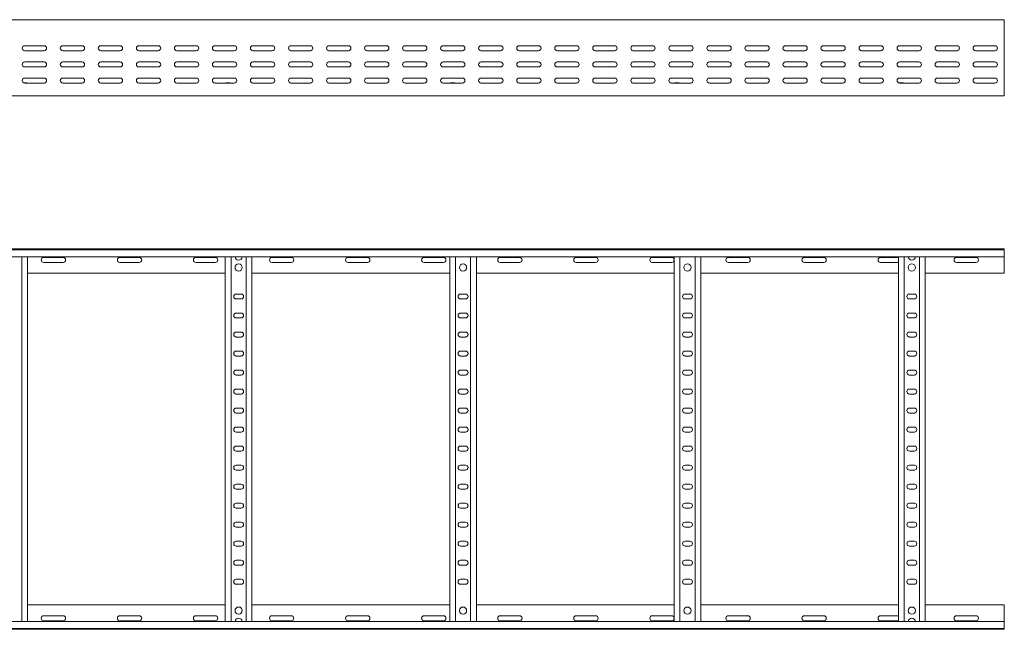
# Model space of a CAD drawing. Header units: millimetres. Extents: x -675 to 3662, y -5029 to -70.
# Tile 5 of 11: x 2340 to 3635, y -3709 to -2908. Entities that reach past the tile are written whole.
import ezdxf

# ---------------------------------------------------------------- set-up
doc = ezdxf.new("R2010")
doc.units = ezdxf.units.MM

msp = doc.modelspace()

# ---------------------------------------------------------------- linework, layer by layer
at = {"color": 7, "linetype": 'Continuous', "lineweight": 15}
for p, q in [((3634.5, -2908.1), (687.5, -2908.1)), ((3634.5, -2915.6), (3634.5, -2908.1)), ((3634.5, -2920.9), (3634.5, -2915.6)), ((3634.5, -2920.9), (3634.5, -2921.2)), ((3634.5, -2925.4), (3634.5, -2921.2)), ((3634.5, -2925.4), (3634.5, -3005.1)), ((2372.3, -2942.4), (2346.8, -2942.4)), ((2346.8, -2948.9), (2372.3, -2948.9)), ((2422.3, -2942.4), (2396.8, -2942.4)), ((2396.8, -2948.9), (2422.3, -2948.9)), ((2472.3, -2942.4), (2446.8, -2942.4)), ((2446.8, -2948.9), (2472.3, -2948.9)), ((2522.3, -2942.4), (2496.8, -2942.4)), ((2496.8, -2948.9), (2522.3, -2948.9)), ((2572.3, -2942.4), (2546.8, -2942.4)), ((2546.8, -2948.9), (2572.3, -2948.9)), ((2622.3, -2942.4), (2596.8, -2942.4)), ((2596.8, -2948.9), (2622.3, -2948.9)), ((2672.3, -2942.4), (2646.8, -2942.4)), ((2646.8, -2948.9), (2672.3, -2948.9)), ((2722.3, -2942.4), (2696.8, -2942.4)), ((2696.8, -2948.9), (2722.3, -2948.9)), ((2772.3, -2942.4), (2746.8, -2942.4)), ((2746.8, -2948.9), (2772.3, -2948.9)), ((2822.3, -2942.4), (2796.8, -2942.4)), ((2796.8, -2948.9), (2822.3, -2948.9)), ((2872.3, -2942.4), (2846.8, -2942.4)), ((2846.8, -2948.9), (2872.3, -2948.9)), ((2922.3, -2942.4), (2896.8, -2942.4)), ((2896.8, -2948.9), (2922.3, -2948.9)), ((2972.3, -2942.4), (2946.8, -2942.4)), ((2946.8, -2948.9), (2972.3, -2948.9)), ((3022.3, -2942.4), (2996.8, -2942.4)), ((2996.8, -2948.9), (3022.3, -2948.9)), ((3072.3, -2942.4), (3046.8, -2942.4)), ((3046.8, -2948.9), (3072.3, -2948.9)), ((3122.3, -2942.4), (3096.8, -2942.4)), ((3096.8, -2948.9), (3122.3, -2948.9)), ((3172.3, -2942.4), (3146.8, -2942.4)), ((3146.8, -2948.9), (3172.3, -2948.9)), ((3222.3, -2942.4), (3196.8, -2942.4)), ((3196.8, -2948.9), (3222.3, -2948.9)), ((3272.3, -2942.4), (3246.8, -2942.4)), ((3246.8, -2948.9), (3272.3, -2948.9)), ((3322.3, -2942.4), (3296.8, -2942.4)), ((3296.8, -2948.9), (3322.3, -2948.9)), ((3372.3, -2942.4), (3346.8, -2942.4)), ((3346.8, -2948.9), (3372.3, -2948.9)), ((3422.3, -2942.4), (3396.8, -2942.4)), ((3396.8, -2948.9), (3422.3, -2948.9)), ((3472.3, -2942.4), (3446.8, -2942.4)), ((3446.8, -2948.9), (3472.3, -2948.9)), ((3522.3, -2942.4), (3496.8, -2942.4)), ((3496.8, -2948.9), (3522.3, -2948.9)), ((3572.3, -2942.4), (3546.8, -2942.4)), ((3546.8, -2948.9), (3572.3, -2948.9)), ((3622.3, -2942.4), (3596.8, -2942.4)), ((3596.8, -2948.9), (3622.3, -2948.9)), ((2372.3, -2963.6), (2346.8, -2963.6)), ((2422.3, -2963.6), (2396.8, -2963.6)), ((2472.3, -2963.6), (2446.8, -2963.6)), ((2522.3, -2963.6), (2496.8, -2963.6)), ((2572.3, -2963.6), (2546.8, -2963.6)), ((2622.3, -2963.6), (2596.8, -2963.6)), ((2672.3, -2963.6), (2646.8, -2963.6)), ((2722.3, -2963.6), (2696.8, -2963.6)), ((2772.3, -2963.6), (2746.8, -2963.6)), ((2822.3, -2963.6), (2796.8, -2963.6)), ((2872.3, -2963.6), (2846.8, -2963.6)), ((2922.3, -2963.6), (2896.8, -2963.6)), ((2972.3, -2963.6), (2946.8, -2963.6)), ((3022.3, -2963.6), (2996.8, -2963.6)), ((3072.3, -2963.6), (3046.8, -2963.6)), ((3122.3, -2963.6), (3096.8, -2963.6)), ((3172.3, -2963.6), (3146.8, -2963.6)), ((3222.3, -2963.6), (3196.8, -2963.6)), ((3272.3, -2963.6), (3246.8, -2963.6)), ((3322.3, -2963.6), (3296.8, -2963.6)), ((3372.3, -2963.6), (3346.8, -2963.6)), ((3422.3, -2963.6), (3396.8, -2963.6)), ((3472.3, -2963.6), (3446.8, -2963.6)), ((3522.3, -2963.6), (3496.8, -2963.6)), ((3572.3, -2963.6), (3546.8, -2963.6)), ((3622.3, -2963.6), (3596.8, -2963.6)), ((2346.8, -2970.1), (2372.3, -2970.1)), ((2396.8, -2970.1), (2422.3, -2970.1)), ((2446.8, -2970.1), (2472.3, -2970.1)), ((2496.8, -2970.1), (2522.3, -2970.1)), ((2546.8, -2970.1), (2572.3, -2970.1)), ((2596.8, -2970.1), (2622.3, -2970.1)), ((2646.8, -2970.1), (2672.3, -2970.1)), ((2696.8, -2970.1), (2722.3, -2970.1)), ((2746.8, -2970.1), (2772.3, -2970.1)), ((2796.8, -2970.1), (2822.3, -2970.1)), ((2846.8, -2970.1), (2872.3, -2970.1)), ((2896.8, -2970.1), (2922.3, -2970.1)), ((2946.8, -2970.1), (2972.3, -2970.1)), ((2996.8, -2970.1), (3022.3, -2970.1)), ((3046.8, -2970.1), (3072.3, -2970.1)), ((3096.8, -2970.1), (3122.3, -2970.1)), ((3146.8, -2970.1), (3172.3, -2970.1)), ((3196.8, -2970.1), (3222.3, -2970.1)), ((3246.8, -2970.1), (3272.3, -2970.1)), ((3296.8, -2970.1), (3322.3, -2970.1)), ((3346.8, -2970.1), (3372.3, -2970.1)), ((3396.8, -2970.1), (3422.3, -2970.1)), ((3446.8, -2970.1), (3472.3, -2970.1)), ((3496.8, -2970.1), (3522.3, -2970.1)), ((3546.8, -2970.1), (3572.3, -2970.1)), ((3596.8, -2970.1), (3622.3, -2970.1)), ((2372.3, -2984.9), (2346.8, -2984.9)), ((2422.3, -2984.9), (2396.8, -2984.9)), ((2472.3, -2984.9), (2446.8, -2984.9)), ((2522.3, -2984.9), (2496.8, -2984.9)), ((2572.3, -2984.9), (2546.8, -2984.9)), ((2622.3, -2984.9), (2596.8, -2984.9)), ((2672.3, -2984.9), (2646.8, -2984.9)), ((2722.3, -2984.9), (2696.8, -2984.9)), ((2772.3, -2984.9), (2746.8, -2984.9)), ((2822.3, -2984.9), (2796.8, -2984.9)), ((2872.3, -2984.9), (2846.8, -2984.9)), ((2922.3, -2984.9), (2896.8, -2984.9)), ((2972.3, -2984.9), (2946.8, -2984.9)), ((3022.3, -2984.9), (2996.8, -2984.9)), ((3072.3, -2984.9), (3046.8, -2984.9)), ((3122.3, -2984.9), (3096.8, -2984.9)), ((3172.3, -2984.9), (3146.8, -2984.9)), ((3222.3, -2984.9), (3196.8, -2984.9)), ((3272.3, -2984.9), (3246.8, -2984.9)), ((3322.3, -2984.9), (3296.8, -2984.9)), ((3372.3, -2984.9), (3346.8, -2984.9)), ((3422.3, -2984.9), (3396.8, -2984.9)), ((3472.3, -2984.9), (3446.8, -2984.9)), ((3522.3, -2984.9), (3496.8, -2984.9)), ((3572.3, -2984.9), (3546.8, -2984.9)), ((3622.3, -2984.9), (3596.8, -2984.9)), ((2345.7, -2991.2), (2348.7, -2991.2)), ((2346.8, -2991.4), (2372.3, -2991.4)), ((2396.8, -2991.4), (2422.3, -2991.4)), ((2446.8, -2991.4), (2472.3, -2991.4)), ((2496.8, -2991.4), (2522.3, -2991.4)), ((2546.8, -2991.4), (2572.3, -2991.4)), ((2596.8, -2991.4), (2622.3, -2991.4)), ((2612.3, -2991.2), (2616.2, -2991.2)), ((2646.8, -2991.4), (2672.3, -2991.4)), ((2696.8, -2991.4), (2722.3, -2991.4)), ((2746.8, -2991.4), (2772.3, -2991.4)), ((2796.8, -2991.4), (2822.3, -2991.4)), ((2846.8, -2991.4), (2872.3, -2991.4)), ((2896.8, -2991.4), (2922.3, -2991.4)), ((2907.3, -2991.2), (2911.2, -2991.2)), ((2946.8, -2991.4), (2972.3, -2991.4)), ((2996.8, -2991.4), (3022.3, -2991.4)), ((3046.8, -2991.4), (3072.3, -2991.4)), ((3096.8, -2991.4), (3122.3, -2991.4)), ((3146.8, -2991.4), (3172.3, -2991.4)), ((3196.8, -2991.4), (3222.3, -2991.4)), ((3202.3, -2991.2), (3206.2, -2991.2)), ((3246.8, -2991.4), (3272.3, -2991.4)), ((3296.8, -2991.4), (3322.3, -2991.4)), ((3346.8, -2991.4), (3372.3, -2991.4)), ((3396.8, -2991.4), (3422.3, -2991.4)), ((3446.8, -2991.4), (3472.3, -2991.4)), ((3496.8, -2991.4), (3522.3, -2991.4)), ((3497.3, -2991.2), (3501.2, -2991.2)), ((3546.8, -2991.4), (3572.3, -2991.4)), ((3596.8, -2991.4), (3622.3, -2991.4)), ((1746, -3008.1), (2625.1, -3008.1)), ((2625.1, -3008.1), (2631, -3008.1)), ((2631, -3008.1), (3510.1, -3008.1)), ((3510.1, -3008.1), (3516, -3008.1)), ((3516, -3008.1), (3634.5, -3008.1)), ((3634.5, -3008.1), (3634.5, -3005.1)), ((687.5, -3209.4), (3634.5, -3209.4)), ((3634.5, -3209.4), (3634.5, -3210.5)), ((3634.5, -3210.5), (687.5, -3210.5)), ((687.5, -3219.6), (3634.5, -3219.6)), ((2343, -3699.2), (2343, -3219.6)), ((2350.5, -3699.2), (2350.5, -3219.6)), ((2397.3, -3220.7), (2371.8, -3220.7)), ((2497.3, -3220.7), (2471.8, -3220.7)), ((2597.3, -3220.7), (2571.8, -3220.7)), ((2610.5, -3699.2), (2610.5, -3219.6)), ((2618, -3699.2), (2618, -3219.6)), ((2638, -3699.2), (2638, -3219.6)), ((2645.5, -3699.2), (2645.5, -3219.6)), ((2697.3, -3220.7), (2671.8, -3220.7)), ((2797.3, -3220.7), (2771.8, -3220.7)), ((2897.3, -3220.7), (2871.8, -3220.7)), ((2905.5, -3699.2), (2905.5, -3219.6)), ((2913, -3699.2), (2913, -3219.6)), ((2933, -3699.2), (2933, -3219.6)), ((2940.5, -3699.2), (2940.5, -3219.6)), ((2997.3, -3220.7), (2971.8, -3220.7)), ((3097.3, -3220.7), (3071.8, -3220.7)), ((3197.3, -3220.7), (3171.8, -3220.7)), ((3200.5, -3699.2), (3200.5, -3219.6)), ((3208, -3699.2), (3208, -3219.6)), ((3228, -3699.2), (3228, -3219.6)), ((3235.5, -3699.2), (3235.5, -3219.6)), ((3297.3, -3220.7), (3271.8, -3220.7)), ((3397.3, -3220.7), (3371.8, -3220.7)), ((3495.5, -3220.7), (3471.8, -3220.7)), ((3495.5, -3699.2), (3495.5, -3219.6)), ((3503, -3699.2), (3503, -3219.6)), ((3523, -3699.2), (3523, -3219.6)), ((3530.5, -3699.2), (3530.5, -3219.6)), ((3597.3, -3220.7), (3571.8, -3220.7)), ((3634.5, -3210.5), (3634.5, -3219.6)), ((3634.5, -3219.6), (3634.5, -3241.4)), ((2371.8, -3227.2), (2397.3, -3227.2)), ((2471.8, -3227.2), (2497.3, -3227.2)), ((2571.8, -3227.2), (2597.3, -3227.2)), ((2671.8, -3227.2), (2697.3, -3227.2)), ((2771.8, -3227.2), (2797.3, -3227.2)), ((2871.8, -3227.2), (2897.3, -3227.2)), ((2971.8, -3227.2), (2997.3, -3227.2)), ((3071.8, -3227.2), (3097.3, -3227.2)), ((3171.8, -3227.2), (3197.3, -3227.2)), ((3271.8, -3227.2), (3297.3, -3227.2)), ((3371.8, -3227.2), (3397.3, -3227.2)), ((3471.8, -3227.2), (3495.5, -3227.2)), ((3571.8, -3227.2), (3597.3, -3227.2)), ((2350.5, -3241.4), (2610.5, -3241.4)), ((2645.5, -3241.4), (2905.5, -3241.4)), ((2940.5, -3241.4), (3200.5, -3241.4)), ((3235.5, -3241.4), (3495.5, -3241.4)), ((3530.5, -3241.4), (3634.5, -3241.4)), ((2631.3, -3268.7), (2624.8, -3268.7)), ((2926.3, -3268.7), (2919.8, -3268.7)), ((3221.3, -3268.7), (3214.8, -3268.7)), ((3516.3, -3268.7), (3509.8, -3268.7)), ((2624.8, -3275.2), (2631.3, -3275.2)), ((2919.8, -3275.2), (2926.3, -3275.2)), ((3214.8, -3275.2), (3221.3, -3275.2)), ((3509.8, -3275.2), (3516.3, -3275.2)), ((2631.3, -3293.7), (2624.8, -3293.7)), ((2624.8, -3300.2), (2631.3, -3300.2)), ((2926.3, -3293.7), (2919.8, -3293.7)), ((2919.8, -3300.2), (2926.3, -3300.2)), ((3221.3, -3293.7), (3214.8, -3293.7)), ((3214.8, -3300.2), (3221.3, -3300.2)), ((3516.3, -3293.7), (3509.8, -3293.7)), ((3509.8, -3300.2), (3516.3, -3300.2)), ((2631.3, -3318.7), (2624.8, -3318.7)), ((2624.8, -3325.2), (2631.3, -3325.2)), ((2926.3, -3318.7), (2919.8, -3318.7)), ((2919.8, -3325.2), (2926.3, -3325.2)), ((3221.3, -3318.7), (3214.8, -3318.7)), ((3214.8, -3325.2), (3221.3, -3325.2)), ((3516.3, -3318.7), (3509.8, -3318.7)), ((3509.8, -3325.2), (3516.3, -3325.2)), ((2631.3, -3343.7), (2624.8, -3343.7)), ((2624.8, -3350.2), (2631.3, -3350.2)), ((2926.3, -3343.7), (2919.8, -3343.7)), ((2919.8, -3350.2), (2926.3, -3350.2)), ((3221.3, -3343.7), (3214.8, -3343.7)), ((3214.8, -3350.2), (3221.3, -3350.2)), ((3516.3, -3343.7), (3509.8, -3343.7)), ((3509.8, -3350.2), (3516.3, -3350.2)), ((2631.3, -3368.7), (2624.8, -3368.7)), ((2624.8, -3375.2), (2631.3, -3375.2)), ((2926.3, -3368.7), (2919.8, -3368.7)), ((2919.8, -3375.2), (2926.3, -3375.2)), ((3221.3, -3368.7), (3214.8, -3368.7)), ((3214.8, -3375.2), (3221.3, -3375.2)), ((3516.3, -3368.7), (3509.8, -3368.7)), ((3509.8, -3375.2), (3516.3, -3375.2)), ((2631.3, -3393.7), (2624.8, -3393.7)), ((2624.8, -3400.2), (2631.3, -3400.2)), ((2926.3, -3393.7), (2919.8, -3393.7)), ((2919.8, -3400.2), (2926.3, -3400.2)), ((3221.3, -3393.7), (3214.8, -3393.7)), ((3214.8, -3400.2), (3221.3, -3400.2)), ((3516.3, -3393.7), (3509.8, -3393.7)), ((3509.8, -3400.2), (3516.3, -3400.2)), ((2631.3, -3418.7), (2624.8, -3418.7)), ((2624.8, -3425.2), (2631.3, -3425.2)), ((2926.3, -3418.7), (2919.8, -3418.7)), ((2919.8, -3425.2), (2926.3, -3425.2)), ((3221.3, -3418.7), (3214.8, -3418.7)), ((3214.8, -3425.2), (3221.3, -3425.2)), ((3516.3, -3418.7), (3509.8, -3418.7)), ((3509.8, -3425.2), (3516.3, -3425.2)), ((2631.3, -3443.7), (2624.8, -3443.7)), ((2624.8, -3450.2), (2631.3, -3450.2)), ((2926.3, -3443.7), (2919.8, -3443.7)), ((2919.8, -3450.2), (2926.3, -3450.2)), ((3221.3, -3443.7), (3214.8, -3443.7)), ((3214.8, -3450.2), (3221.3, -3450.2)), ((3516.3, -3443.7), (3509.8, -3443.7)), ((3509.8, -3450.2), (3516.3, -3450.2)), ((2631.3, -3468.7), (2624.8, -3468.7)), ((2926.3, -3468.7), (2919.8, -3468.7)), ((3221.3, -3468.7), (3214.8, -3468.7)), ((3516.3, -3468.7), (3509.8, -3468.7)), ((2624.8, -3475.2), (2631.3, -3475.2)), ((2919.8, -3475.2), (2926.3, -3475.2)), ((3214.8, -3475.2), (3221.3, -3475.2)), ((3509.8, -3475.2), (3516.3, -3475.2)), ((2631.3, -3493.7), (2624.8, -3493.7)), ((2926.3, -3493.7), (2919.8, -3493.7)), ((3221.3, -3493.7), (3214.8, -3493.7)), ((3516.3, -3493.7), (3509.8, -3493.7)), ((2624.8, -3500.2), (2631.3, -3500.2)), ((2919.8, -3500.2), (2926.3, -3500.2)), ((3214.8, -3500.2), (3221.3, -3500.2)), ((3509.8, -3500.2), (3516.3, -3500.2)), ((2631.3, -3518.7), (2624.8, -3518.7)), ((2926.3, -3518.7), (2919.8, -3518.7)), ((3221.3, -3518.7), (3214.8, -3518.7)), ((3516.3, -3518.7), (3509.8, -3518.7)), ((2624.8, -3525.2), (2631.3, -3525.2)), ((2919.8, -3525.2), (2926.3, -3525.2)), ((3214.8, -3525.2), (3221.3, -3525.2)), ((3509.8, -3525.2), (3516.3, -3525.2)), ((2631.3, -3543.7), (2624.8, -3543.7)), ((2926.3, -3543.7), (2919.8, -3543.7)), ((3221.3, -3543.7), (3214.8, -3543.7)), ((3516.3, -3543.7), (3509.8, -3543.7)), ((2624.8, -3550.2), (2631.3, -3550.2)), ((2919.8, -3550.2), (2926.3, -3550.2)), ((3214.8, -3550.2), (3221.3, -3550.2)), ((3509.8, -3550.2), (3516.3, -3550.2)), ((2631.3, -3568.7), (2624.8, -3568.7)), ((2926.3, -3568.7), (2919.8, -3568.7)), ((3221.3, -3568.7), (3214.8, -3568.7)), ((3516.3, -3568.7), (3509.8, -3568.7)), ((2624.8, -3575.2), (2631.3, -3575.2)), ((2919.8, -3575.2), (2926.3, -3575.2)), ((3214.8, -3575.2), (3221.3, -3575.2)), ((3509.8, -3575.2), (3516.3, -3575.2)), ((2631.3, -3593.7), (2624.8, -3593.7)), ((2926.3, -3593.7), (2919.8, -3593.7)), ((3221.3, -3593.7), (3214.8, -3593.7)), ((3516.3, -3593.7), (3509.8, -3593.7)), ((2624.8, -3600.2), (2631.3, -3600.2)), ((2919.8, -3600.2), (2926.3, -3600.2)), ((3214.8, -3600.2), (3221.3, -3600.2)), ((3509.8, -3600.2), (3516.3, -3600.2)), ((2631.3, -3618.7), (2624.8, -3618.7)), ((2926.3, -3618.7), (2919.8, -3618.7)), ((3221.3, -3618.7), (3214.8, -3618.7)), ((3516.3, -3618.7), (3509.8, -3618.7)), ((2624.8, -3625.2), (2631.3, -3625.2)), ((2919.8, -3625.2), (2926.3, -3625.2)), ((3214.8, -3625.2), (3221.3, -3625.2)), ((3509.8, -3625.2), (3516.3, -3625.2)), ((2631.3, -3643.7), (2624.8, -3643.7)), ((2926.3, -3643.7), (2919.8, -3643.7)), ((3221.3, -3643.7), (3214.8, -3643.7)), ((3516.3, -3643.7), (3509.8, -3643.7)), ((2624.8, -3650.2), (2631.3, -3650.2)), ((2919.8, -3650.2), (2926.3, -3650.2)), ((3214.8, -3650.2), (3221.3, -3650.2)), ((3509.8, -3650.2), (3516.3, -3650.2)), ((2350.5, -3677.4), (2610.5, -3677.4)), ((2645.5, -3677.4), (2905.5, -3677.4)), ((2940.5, -3677.4), (3200.5, -3677.4)), ((3235.5, -3677.4), (3495.5, -3677.4)), ((3530.5, -3677.4), (3634.5, -3677.4)), ((3634.5, -3699.2), (3634.5, -3677.4)), ((3634.5, -3699.2), (687.5, -3699.2)), ((2371.8, -3691.7), (2397.3, -3691.7)), ((2397.3, -3698.2), (2371.8, -3698.2)), ((2471.8, -3691.7), (2497.3, -3691.7)), ((2497.3, -3698.2), (2471.8, -3698.2)), ((2571.8, -3691.7), (2597.3, -3691.7)), ((2597.3, -3698.2), (2571.8, -3698.2)), ((2671.8, -3691.7), (2697.3, -3691.7)), ((2697.3, -3698.2), (2671.8, -3698.2)), ((2771.8, -3691.7), (2797.3, -3691.7)), ((2797.3, -3698.2), (2771.8, -3698.2)), ((2871.8, -3691.7), (2897.3, -3691.7)), ((2897.3, -3698.2), (2871.8, -3698.2)), ((2971.8, -3691.7), (2997.3, -3691.7)), ((2997.3, -3698.2), (2971.8, -3698.2)), ((3071.8, -3691.7), (3097.3, -3691.7)), ((3097.3, -3698.2), (3071.8, -3698.2)), ((3171.8, -3691.7), (3197.3, -3691.7)), ((3197.3, -3698.2), (3171.8, -3698.2)), ((3271.8, -3691.7), (3297.3, -3691.7)), ((3297.3, -3698.2), (3271.8, -3698.2)), ((3371.8, -3691.7), (3397.3, -3691.7)), ((3397.3, -3698.2), (3371.8, -3698.2)), ((3471.8, -3691.7), (3495.5, -3691.7)), ((3495.5, -3698.2), (3471.8, -3698.2)), ((3571.8, -3691.7), (3597.3, -3691.7)), ((3597.3, -3698.2), (3571.8, -3698.2)), ((3634.5, -3708.3), (3634.5, -3699.2)), ((687.5, -3708.3), (3634.5, -3708.3)), ((687.5, -3709.4), (3634.5, -3709.4)), ((3634.5, -3709.4), (3634.5, -3708.3))]:
    msp.add_line(p, q, dxfattribs=at)
for centre in [(2628, -3233.9), (2923, -3233.9), (3218, -3233.9), (3513, -3233.9), (2628, -3684.9), (2923, -3684.9), (3218, -3684.9), (3513, -3684.9)]:
    msp.add_circle(centre, 4.75, dxfattribs=at)
for centre, radius, start, end in [((2346.8, -2945.6), 3.25, 90, 270), ((2372.3, -2945.6), 3.25, 270, 90), ((2396.8, -2945.6), 3.25, 90, 270), ((2422.3, -2945.6), 3.25, 270, 90), ((2446.8, -2945.6), 3.25, 90, 270), ((2472.3, -2945.6), 3.25, 270, 90), ((2496.8, -2945.6), 3.25, 90, 270), ((2522.3, -2945.6), 3.25, 270, 90), ((2546.8, -2945.6), 3.25, 90, 270), ((2572.3, -2945.6), 3.25, 270, 90), ((2596.8, -2945.6), 3.25, 90, 270), ((2622.3, -2945.6), 3.25, 270, 90), ((2646.8, -2945.6), 3.25, 90, 270), ((2672.3, -2945.6), 3.25, 270, 90), ((2696.8, -2945.6), 3.25, 90, 270), ((2722.3, -2945.6), 3.25, 270, 90), ((2746.8, -2945.6), 3.25, 90, 270), ((2772.3, -2945.6), 3.25, 270, 90), ((2796.8, -2945.6), 3.25, 90, 270), ((2822.3, -2945.6), 3.25, 270, 90), ((2846.8, -2945.6), 3.25, 90, 270), ((2872.3, -2945.6), 3.25, 270, 90), ((2896.8, -2945.6), 3.25, 90, 270), ((2922.3, -2945.6), 3.25, 270, 90), ((2946.8, -2945.6), 3.25, 90, 270), ((2972.3, -2945.6), 3.25, 270, 90), ((2996.8, -2945.6), 3.25, 90, 270), ((3022.3, -2945.6), 3.25, 270, 90), ((3046.8, -2945.6), 3.25, 90, 270), ((3072.3, -2945.6), 3.25, 270, 90), ((3096.8, -2945.6), 3.25, 90, 270), ((3122.3, -2945.6), 3.25, 270, 90), ((3146.8, -2945.6), 3.25, 90, 270), ((3172.3, -2945.6), 3.25, 270, 90), ((3196.8, -2945.6), 3.25, 90, 270), ((3222.3, -2945.6), 3.25, 270, 90), ((3246.8, -2945.6), 3.25, 90, 270), ((3272.3, -2945.6), 3.25, 270, 90), ((3296.8, -2945.6), 3.25, 90, 270), ((3322.3, -2945.6), 3.25, 270, 90), ((3346.8, -2945.6), 3.25, 90, 270), ((3372.3, -2945.6), 3.25, 270, 90), ((3396.8, -2945.6), 3.25, 90, 270), ((3422.3, -2945.6), 3.25, 270, 90), ((3446.8, -2945.6), 3.25, 90, 270), ((3472.3, -2945.6), 3.25, 270, 90), ((3496.8, -2945.6), 3.25, 90, 270), ((3522.3, -2945.6), 3.25, 270, 90), ((3546.8, -2945.6), 3.25, 90, 270), ((3572.3, -2945.6), 3.25, 270, 90), ((3596.8, -2945.6), 3.25, 90, 270), ((3622.3, -2945.6), 3.25, 270, 90), ((2346.8, -2966.9), 3.25, 90, 270), ((2372.3, -2966.9), 3.25, 270, 90), ((2396.8, -2966.9), 3.25, 90, 270), ((2422.3, -2966.9), 3.25, 270, 90), ((2446.8, -2966.9), 3.25, 90, 270), ((2472.3, -2966.9), 3.25, 270, 90), ((2496.8, -2966.9), 3.25, 90, 270), ((2522.3, -2966.9), 3.25, 270, 90), ((2546.8, -2966.9), 3.25, 90, 270), ((2572.3, -2966.9), 3.25, 270, 90), ((2596.8, -2966.9), 3.25, 90, 270), ((2622.3, -2966.9), 3.25, 270, 90), ((2646.8, -2966.9), 3.25, 90, 270), ((2672.3, -2966.9), 3.25, 270, 90), ((2696.8, -2966.9), 3.25, 90, 270), ((2722.3, -2966.9), 3.25, 270, 90), ((2746.8, -2966.9), 3.25, 90, 270), ((2772.3, -2966.9), 3.25, 270, 90), ((2796.8, -2966.9), 3.25, 90, 270), ((2822.3, -2966.9), 3.25, 270, 90), ((2846.8, -2966.9), 3.25, 90, 270), ((2872.3, -2966.9), 3.25, 270, 90), ((2896.8, -2966.9), 3.25, 90, 270), ((2922.3, -2966.9), 3.25, 270, 90), ((2946.8, -2966.9), 3.25, 90, 270), ((2972.3, -2966.9), 3.25, 270, 90), ((2996.8, -2966.9), 3.25, 90, 270), ((3022.3, -2966.9), 3.25, 270, 90), ((3046.8, -2966.9), 3.25, 90, 270), ((3072.3, -2966.9), 3.25, 270, 90), ((3096.8, -2966.9), 3.25, 90, 270), ((3122.3, -2966.9), 3.25, 270, 90), ((3146.8, -2966.9), 3.25, 90, 270), ((3172.3, -2966.9), 3.25, 270, 90), ((3196.8, -2966.9), 3.25, 90, 270), ((3222.3, -2966.9), 3.25, 270, 90), ((3246.8, -2966.9), 3.25, 90, 270), ((3272.3, -2966.9), 3.25, 270, 90), ((3296.8, -2966.9), 3.25, 90, 270), ((3322.3, -2966.9), 3.25, 270, 90), ((3346.8, -2966.9), 3.25, 90, 270), ((3372.3, -2966.9), 3.25, 270, 90), ((3396.8, -2966.9), 3.25, 90, 270), ((3422.3, -2966.9), 3.25, 270, 90), ((3446.8, -2966.9), 3.25, 90, 270), ((3472.3, -2966.9), 3.25, 270, 90), ((3496.8, -2966.9), 3.25, 90, 270), ((3522.3, -2966.9), 3.25, 270, 90), ((3546.8, -2966.9), 3.25, 90, 270), ((3572.3, -2966.9), 3.25, 270, 90), ((3596.8, -2966.9), 3.25, 90, 270), ((3622.3, -2966.9), 3.25, 270, 90), ((2346.8, -2988.1), 3.25, 90, 270), ((2372.3, -2988.1), 3.25, 270, 90), ((2396.8, -2988.1), 3.25, 90, 270), ((2422.3, -2988.1), 3.25, 270, 90), ((2446.8, -2988.1), 3.25, 90, 270), ((2472.3, -2988.1), 3.25, 270, 90), ((2496.8, -2988.1), 3.25, 90, 270), ((2522.3, -2988.1), 3.25, 270, 90), ((2546.8, -2988.1), 3.25, 90, 270), ((2572.3, -2988.1), 3.25, 270, 90), ((2596.8, -2988.1), 3.25, 90, 270), ((2622.3, -2988.1), 3.25, 270, 90), ((2646.8, -2988.1), 3.25, 90, 270), ((2672.3, -2988.1), 3.25, 270, 90), ((2696.8, -2988.1), 3.25, 90, 270), ((2722.3, -2988.1), 3.25, 270, 90), ((2746.8, -2988.1), 3.25, 90, 270), ((2772.3, -2988.1), 3.25, 270, 90), ((2796.8, -2988.1), 3.25, 90, 270), ((2822.3, -2988.1), 3.25, 270, 90), ((2846.8, -2988.1), 3.25, 90, 270), ((2872.3, -2988.1), 3.25, 270, 90), ((2896.8, -2988.1), 3.25, 90, 270), ((2922.3, -2988.1), 3.25, 270, 90), ((2946.8, -2988.1), 3.25, 90, 270), ((2972.3, -2988.1), 3.25, 270, 90), ((2996.8, -2988.1), 3.25, 90, 270), ((3022.3, -2988.1), 3.25, 270, 90), ((3046.8, -2988.1), 3.25, 90, 270), ((3072.3, -2988.1), 3.25, 270, 90), ((3096.8, -2988.1), 3.25, 90, 270), ((3122.3, -2988.1), 3.25, 270, 90), ((3146.8, -2988.1), 3.25, 90, 270), ((3172.3, -2988.1), 3.25, 270, 90), ((3196.8, -2988.1), 3.25, 90, 270), ((3222.3, -2988.1), 3.25, 270, 90), ((3246.8, -2988.1), 3.25, 90, 270), ((3272.3, -2988.1), 3.25, 270, 90), ((3296.8, -2988.1), 3.25, 90, 270), ((3322.3, -2988.1), 3.25, 270, 90), ((3346.8, -2988.1), 3.25, 90, 270), ((3372.3, -2988.1), 3.25, 270, 90), ((3396.8, -2988.1), 3.25, 90, 270), ((3422.3, -2988.1), 3.25, 270, 90), ((3446.8, -2988.1), 3.25, 90, 270), ((3472.3, -2988.1), 3.25, 270, 90), ((3496.8, -2988.1), 3.25, 90, 270), ((3522.3, -2988.1), 3.25, 270, 90), ((3546.8, -2988.1), 3.25, 90, 270), ((3572.3, -2988.1), 3.25, 270, 90), ((3596.8, -2988.1), 3.25, 90, 270), ((3622.3, -2988.1), 3.25, 270, 90), ((2348.7, -2993), 1.8, 63.4372, 90), ((2612.3, -2993), 1.8, 90, 116.5628), ((2616.2, -2993), 1.8, 63.4372, 90), ((2907.3, -2993), 1.8, 90, 116.5628), ((2911.2, -2993), 1.8, 63.4372, 90), ((3202.3, -2993), 1.8, 90, 116.5628), ((3206.2, -2993), 1.8, 63.4372, 90), ((3497.3, -2993), 1.8, 90, 115.9384), ((3501.2, -2993), 1.8, 63.4372, 90), ((2371.8, -3223.9), 3.25, 90, 270), ((2397.3, -3223.9), 3.25, 270, 90), ((2471.8, -3223.9), 3.25, 90, 270), ((2497.3, -3223.9), 3.25, 270, 90), ((2571.8, -3223.9), 3.25, 90, 270), ((2597.3, -3223.9), 3.25, 270, 90), ((2628, -3219.3), 4.75, 183.9233, 356.0767), ((2671.8, -3223.9), 3.25, 90, 270), ((2697.3, -3223.9), 3.25, 270, 90), ((2771.8, -3223.9), 3.25, 90, 270), ((2797.3, -3223.9), 3.25, 270, 90), ((2871.8, -3223.9), 3.25, 90, 270), ((2897.3, -3223.9), 3.25, 270, 90), ((2971.8, -3223.9), 3.25, 90, 270), ((2997.3, -3223.9), 3.25, 270, 90), ((3071.8, -3223.9), 3.25, 90, 270), ((3097.3, -3223.9), 3.25, 270, 90), ((3171.8, -3223.9), 3.25, 90, 270), ((3197.3, -3223.9), 3.25, 270, 90), ((3271.8, -3223.9), 3.25, 90, 270), ((3297.3, -3223.9), 3.25, 270, 90), ((3371.8, -3223.9), 3.25, 90, 270), ((3397.3, -3223.9), 3.25, 270, 90), ((3471.8, -3223.9), 3.25, 90, 270), ((3513, -3219.3), 4.75, 183.9233, 356.0767), ((3571.8, -3223.9), 3.25, 90, 270), ((3597.3, -3223.9), 3.25, 270, 90), ((2624.8, -3271.9), 3.25, 90, 270), ((2631.3, -3271.9), 3.25, 270, 90), ((2919.8, -3271.9), 3.25, 90, 270), ((2926.3, -3271.9), 3.25, 270, 90), ((3214.8, -3271.9), 3.25, 90, 270), ((3221.3, -3271.9), 3.25, 270, 90), ((3509.8, -3271.9), 3.25, 90, 270), ((3516.3, -3271.9), 3.25, 270, 90), ((2624.8, -3296.9), 3.25, 90, 270), ((2631.3, -3296.9), 3.25, 270, 90), ((2919.8, -3296.9), 3.25, 90, 270), ((2926.3, -3296.9), 3.25, 270, 90), ((3214.8, -3296.9), 3.25, 90, 270), ((3221.3, -3296.9), 3.25, 270, 90), ((3509.8, -3296.9), 3.25, 90, 270), ((3516.3, -3296.9), 3.25, 270, 90), ((2624.8, -3321.9), 3.25, 90, 270), ((2631.3, -3321.9), 3.25, 270, 90), ((2919.8, -3321.9), 3.25, 90, 270), ((2926.3, -3321.9), 3.25, 270, 90), ((3214.8, -3321.9), 3.25, 90, 270), ((3221.3, -3321.9), 3.25, 270, 90), ((3509.8, -3321.9), 3.25, 90, 270), ((3516.3, -3321.9), 3.25, 270, 90), ((2624.8, -3346.9), 3.25, 90, 270), ((2631.3, -3346.9), 3.25, 270, 90), ((2919.8, -3346.9), 3.25, 90, 270), ((2926.3, -3346.9), 3.25, 270, 90), ((3214.8, -3346.9), 3.25, 90, 270), ((3221.3, -3346.9), 3.25, 270, 90), ((3509.8, -3346.9), 3.25, 90, 270), ((3516.3, -3346.9), 3.25, 270, 90), ((2624.8, -3371.9), 3.25, 90, 270), ((2631.3, -3371.9), 3.25, 270, 90), ((2919.8, -3371.9), 3.25, 90, 270), ((2926.3, -3371.9), 3.25, 270, 90), ((3214.8, -3371.9), 3.25, 90, 270), ((3221.3, -3371.9), 3.25, 270, 90), ((3509.8, -3371.9), 3.25, 90, 270), ((3516.3, -3371.9), 3.25, 270, 90), ((2624.8, -3396.9), 3.25, 90, 270), ((2631.3, -3396.9), 3.25, 270, 90), ((2919.8, -3396.9), 3.25, 90, 270), ((2926.3, -3396.9), 3.25, 270, 90), ((3214.8, -3396.9), 3.25, 90, 270), ((3221.3, -3396.9), 3.25, 270, 90), ((3509.8, -3396.9), 3.25, 90, 270), ((3516.3, -3396.9), 3.25, 270, 90), ((2624.8, -3421.9), 3.25, 90, 270), ((2631.3, -3421.9), 3.25, 270, 90), ((2919.8, -3421.9), 3.25, 90, 270), ((2926.3, -3421.9), 3.25, 270, 90), ((3214.8, -3421.9), 3.25, 90, 270), ((3221.3, -3421.9), 3.25, 270, 90), ((3509.8, -3421.9), 3.25, 90, 270), ((3516.3, -3421.9), 3.25, 270, 90), ((2624.8, -3446.9), 3.25, 90, 270), ((2631.3, -3446.9), 3.25, 270, 90), ((2919.8, -3446.9), 3.25, 90, 270), ((2926.3, -3446.9), 3.25, 270, 90), ((3214.8, -3446.9), 3.25, 90, 270), ((3221.3, -3446.9), 3.25, 270, 90), ((3509.8, -3446.9), 3.25, 90, 270), ((3516.3, -3446.9), 3.25, 270, 90), ((2624.8, -3471.9), 3.25, 90, 270), ((2631.3, -3471.9), 3.25, 270, 90), ((2919.8, -3471.9), 3.25, 90, 270), ((2926.3, -3471.9), 3.25, 270, 90), ((3214.8, -3471.9), 3.25, 90, 270), ((3221.3, -3471.9), 3.25, 270, 90), ((3509.8, -3471.9), 3.25, 90, 270), ((3516.3, -3471.9), 3.25, 270, 90), ((2624.8, -3496.9), 3.25, 90, 270), ((2631.3, -3496.9), 3.25, 270, 90), ((2919.8, -3496.9), 3.25, 90, 270), ((2926.3, -3496.9), 3.25, 270, 90), ((3214.8, -3496.9), 3.25, 90, 270), ((3221.3, -3496.9), 3.25, 270, 90), ((3509.8, -3496.9), 3.25, 90, 270), ((3516.3, -3496.9), 3.25, 270, 90), ((2624.8, -3521.9), 3.25, 90, 270), ((2631.3, -3521.9), 3.25, 270, 90), ((2919.8, -3521.9), 3.25, 90, 270), ((2926.3, -3521.9), 3.25, 270, 90), ((3214.8, -3521.9), 3.25, 90, 270), ((3221.3, -3521.9), 3.25, 270, 90), ((3509.8, -3521.9), 3.25, 90, 270), ((3516.3, -3521.9), 3.25, 270, 90), ((2624.8, -3546.9), 3.25, 90, 270), ((2631.3, -3546.9), 3.25, 270, 90), ((2919.8, -3546.9), 3.25, 90, 270), ((2926.3, -3546.9), 3.25, 270, 90), ((3214.8, -3546.9), 3.25, 90, 270), ((3221.3, -3546.9), 3.25, 270, 90), ((3509.8, -3546.9), 3.25, 90, 270), ((3516.3, -3546.9), 3.25, 270, 90), ((2624.8, -3571.9), 3.25, 90, 270), ((2631.3, -3571.9), 3.25, 270, 90), ((2919.8, -3571.9), 3.25, 90, 270), ((2926.3, -3571.9), 3.25, 270, 90), ((3214.8, -3571.9), 3.25, 90, 270), ((3221.3, -3571.9), 3.25, 270, 90), ((3509.8, -3571.9), 3.25, 90, 270), ((3516.3, -3571.9), 3.25, 270, 90), ((2624.8, -3596.9), 3.25, 90, 270), ((2631.3, -3596.9), 3.25, 270, 90), ((2919.8, -3596.9), 3.25, 90, 270), ((2926.3, -3596.9), 3.25, 270, 90), ((3214.8, -3596.9), 3.25, 90, 270), ((3221.3, -3596.9), 3.25, 270, 90), ((3509.8, -3596.9), 3.25, 90, 270), ((3516.3, -3596.9), 3.25, 270, 90), ((2624.8, -3621.9), 3.25, 90, 270), ((2631.3, -3621.9), 3.25, 270, 90), ((2919.8, -3621.9), 3.25, 90, 270), ((2926.3, -3621.9), 3.25, 270, 90), ((3214.8, -3621.9), 3.25, 90, 270), ((3221.3, -3621.9), 3.25, 270, 90), ((3509.8, -3621.9), 3.25, 90, 270), ((3516.3, -3621.9), 3.25, 270, 90), ((2624.8, -3646.9), 3.25, 90, 270), ((2631.3, -3646.9), 3.25, 270, 90), ((2919.8, -3646.9), 3.25, 90, 270), ((2926.3, -3646.9), 3.25, 270, 90), ((3214.8, -3646.9), 3.25, 90, 270), ((3221.3, -3646.9), 3.25, 270, 90), ((3509.8, -3646.9), 3.25, 90, 270), ((3516.3, -3646.9), 3.25, 270, 90), ((2371.8, -3694.9), 3.25, 90, 270), ((2397.3, -3694.9), 3.25, 270, 90), ((2471.8, -3694.9), 3.25, 90, 270), ((2497.3, -3694.9), 3.25, 270, 90), ((2571.8, -3694.9), 3.25, 90, 270), ((2597.3, -3694.9), 3.25, 270, 90), ((2628, -3699.5), 4.75, 3.9233, 176.0767), ((2671.8, -3694.9), 3.25, 90, 270), ((2697.3, -3694.9), 3.25, 270, 90), ((2771.8, -3694.9), 3.25, 90, 270), ((2797.3, -3694.9), 3.25, 270, 90), ((2871.8, -3694.9), 3.25, 90, 270), ((2897.3, -3694.9), 3.25, 270, 90), ((2971.8, -3694.9), 3.25, 90, 270), ((2997.3, -3694.9), 3.25, 270, 90), ((3071.8, -3694.9), 3.25, 90, 270), ((3097.3, -3694.9), 3.25, 270, 90), ((3171.8, -3694.9), 3.25, 90, 270), ((3197.3, -3694.9), 3.25, 270, 90), ((3271.8, -3694.9), 3.25, 90, 270), ((3297.3, -3694.9), 3.25, 270, 90), ((3371.8, -3694.9), 3.25, 90, 270), ((3397.3, -3694.9), 3.25, 270, 90), ((3471.8, -3694.9), 3.25, 90, 270), ((3513, -3699.5), 4.75, 3.9233, 176.0767), ((3571.8, -3694.9), 3.25, 90, 270), ((3597.3, -3694.9), 3.25, 270, 90)]:
    msp.add_arc(centre, radius, start, end, dxfattribs=at)

doc.saveas('drawing.dxf')
